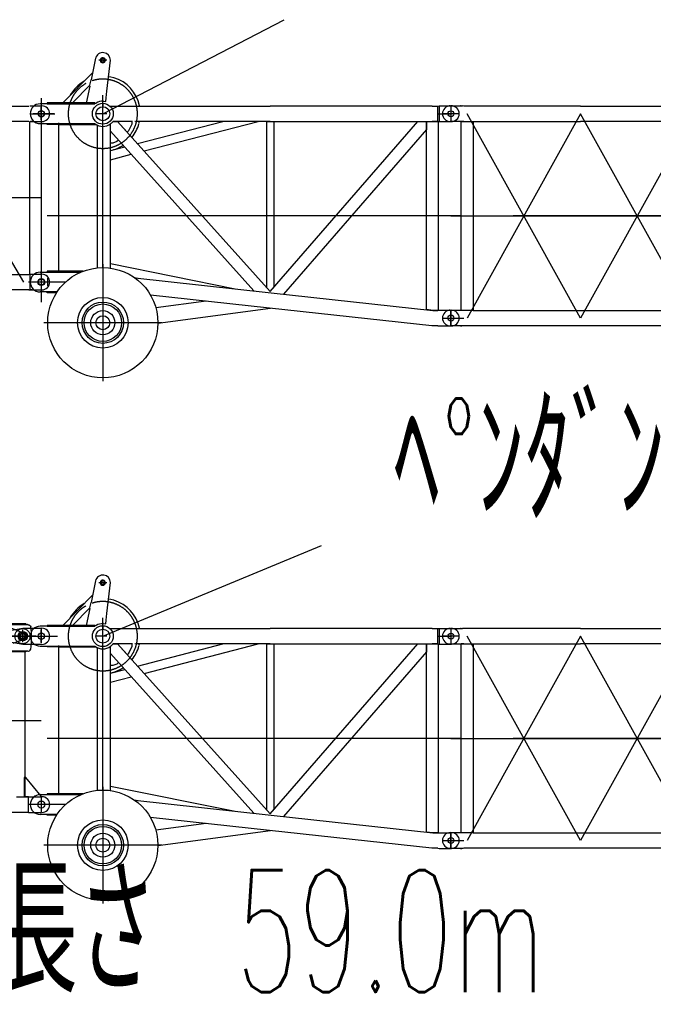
# Model space of a CAD drawing. Extents: x 2355 to 145802, y 9919 to 95870.
# Tile 23 of 60: x 47629 to 53090, y 48859 to 57340. Entities that reach past the tile are written whole.
import ezdxf
from ezdxf.enums import TextEntityAlignment as Align

# ---------------------------------------------------------------- set-up
doc = ezdxf.new("R2010")
doc.units = 0
doc.header["$LTSCALE"] = 87.5
doc.linetypes.add('CENTER', pattern=[50.5, 30, -9, 2.5, -9])
doc.linetypes.add('HIDDEN', pattern=[12.6, 8.4, -4.2])
doc.layers.add('11', color=7, linetype='CONTINUOUS')
doc.styles.get("Standard").update_dxf_attribs({"font": 'txt', "bigfont": 'bigfont'})

# ---------------------------------------------------------------- blocks, each defined once
blk = doc.blocks.new('*G3')
at = {"layer": '11', "color": 7, "linetype": 'CENTER'}
for p, q in [((47815.6, 56663.9), (47815.6, 54907.1)), ((47727.3, 56597.4), (47733.1, 56597.4)), ((47815.6, 56597.4), (47815.6, 56462.4)), ((47815.6, 56596.4), (47815.6, 56463.4)), ((47665.6, 55079.9), (46803.2, 56530)), ((47815.6, 56529.9), (47744.1, 56529.9)), ((47927.1, 56529.9), (47815.6, 56529.9)), ((47733.1, 56462.4), (47722.1, 56462.4)), ((47815.6, 55804.9), (42345.6, 55804.9)), ((47727.3, 55147.4), (47733.1, 55147.4)), ((47815.6, 55147.4), (47815.6, 55012.4)), ((47815.6, 55147.4), (47815.6, 55012.4)), ((47888.1, 55079.9), (47704.1, 55079.9)), ((47733.1, 55012.4), (47722.1, 55012.4))]:
    blk.add_line(p, q, dxfattribs=at)
at = {"layer": '11', "color": 7, "linetype": 'CONTINUOUS'}
for p, q in [((43280.6, 56596.5), (47708.7, 56596.5)), ((47715.2, 56597.4), (47815.6, 56597.4)), ((47708.7, 56463.5), (43280.6, 56463.5)), ((47715.2, 56462.4), (47815.6, 56462.4)), ((47716.4, 55147.4), (47716.4, 56462.4)), ((44205.6, 55146.4), (47708.7, 55146.4)), ((47708.7, 55146.4), (47715.2, 55147.4)), ((47715.2, 55147.4), (47715.2, 55012.4)), ((47715.2, 55147.4), (47815.6, 55147.4)), ((47873.1, 55045.8), (47873.1, 55114)), ((47708.7, 55013.4), (44205.6, 55013.4)), ((47708.7, 55013.4), (47715.2, 55012.4)), ((47715.2, 55012.4), (47815.6, 55012.4))]:
    blk.add_line(p, q, dxfattribs=at)
for centre in [(47815.6, 56529.9), (47815.6, 55079.9)]:
    blk.add_circle(centre, 25.5, dxfattribs=at)
for centre, start, end in [((47820.6, 56529.9), 0, 90), ((47820.6, 56529.9), -90, 0), ((47820.6, 55079.9), 0, 90), ((47820.6, 55079.9), -90, 0)]:
    blk.add_arc(centre, 67.5, start, end, dxfattribs=at)
blk = doc.blocks.new('*G11')
at = {"layer": '11', "color": 7, "linetype": 'HIDDEN'}
for p, q in [((47696.4, 52129.9), (46535.5, 52129.9)), ((47655.6, 52059.2), (47561.1, 52094.9)), ((47572.5, 51970), (47655.6, 52000.6)), ((47655.6, 52052.4), (47655.6, 52059.2)), ((47655.6, 52000.6), (47655.6, 52007.4))]:
    blk.add_line(p, q, dxfattribs=at)
at = {"layer": '11', "color": 7, "linetype": 'CONTINUOUS'}
for p, q in [((46538.1, 52129.8), (47698.1, 52129.8)), ((47681.7, 52134.9), (47350.4, 52134.9)), ((47350.4, 52129.9), (47681.7, 52129.9)), ((47681.7, 52129.9), (47681.7, 52134.9)), ((47627.4, 52069.6), (47655.6, 52059.2)), ((47655.6, 52000.6), (47629.8, 51991.1)), ((47629.8, 51991.1), (47637.7, 51994.1)), ((47655.6, 52059.2), (47655.6, 52052.4)), ((47655.6, 52059.2), (47655.6, 52052.4)), ((47655.6, 52007.4), (47655.6, 52000.6)), ((47698.2, 51900.5), (46538.1, 51900.5)), ((46543.1, 51900.5), (47681.6, 51900.5)), ((47681.6, 51895.6), (46543.1, 51895.6)), ((47675.6, 51895.6), (47574, 51895.6)), ((47675.6, 50646.4), (47675.6, 51895.6)), ((47681.6, 51900.5), (47681.6, 51895.6)), ((47682.5, 50812.4), (47667.5, 50812.4)), ((47667.5, 50812.4), (47667.5, 50646.4)), ((47815.6, 50652.4), (47682.5, 50812.4)), ((47603, 50646.4), (47675.6, 50646.4)), ((47667.5, 50646.4), (47706.1, 50646.4)), ((47706.1, 50646.4), (47676.6, 50646.4)), ((47706.1, 50647.4), (47815.6, 50647.4)), ((47706.1, 50646.4), (47706.1, 50647.4)), ((47706.1, 50512.4), (47706.1, 50646.4)), ((47815.6, 50647.4), (47815.6, 50652.4)), ((47815.6, 50647.4), (47820.6, 50647.4)), ((41925.1, 50513.4), (47706.1, 50513.4)), ((47706.1, 50512.4), (47815.6, 50512.4))]:
    blk.add_line(p, q, dxfattribs=at)
at = {"layer": '11', "color": 7, "linetype": 'CENTER'}
for p, q in [((47655.6, 51977.2), (47655.6, 52083.3)), ((41815.6, 52029.9), (47815.6, 52029.9)), ((46036.4, 52029.9), (47955.2, 52029.9)), ((47767.8, 52029.9), (46649, 52029.9)), ((47655.6, 52029.9), (47655.6, 52072.4)), ((47655.6, 52019), (47655.6, 52039)), ((47655.6, 52027.7), (47655.6, 52032)), ((47655.6, 52027.7), (47655.6, 52032)), ((47655.6, 52029.9), (47655.6, 51992.4)), ((47693, 52029.9), (47767.8, 52029.9)), ((41815.6, 51304.9), (47815.6, 51304.9)), ((47815.6, 50647.4), (47815.6, 50512.4)), ((47815.6, 50641.6), (47815.6, 50524)), ((47888.1, 50579.9), (47704.1, 50579.9))]:
    blk.add_line(p, q, dxfattribs=at)
at = {"layer": '11', "color": 7, "linetype": 'CONTINUOUS'}
blk.add_lwpolyline([(47698.1, 52129.8), (47702.8, 52128.2), (47707, 52126.6), (47710.7, 52125), (47713.9, 52123.4), (47716.8, 52121.7), (47719.2, 52120.1), (47721.3, 52118.4), (47722.9, 52116.7), (47724.2, 52115), (47725, 52113.2)], dxfattribs=at)
for centre, radius in [((47653.9, 52029.9), 65), ((47655.6, 52029.9), 40), ((47655.6, 52029.9), 40), ((47655.6, 52029.9), 38), ((47655.6, 52029.3), 27.5)]:
    blk.add_circle(centre, radius, dxfattribs=at)
at = {"layer": '11', "color": 7, "linetype": 'CENTER'}
blk.add_circle((47655.6, 52029.9), 22.5, dxfattribs=at)
at = {"layer": '11', "color": 7, "linetype": 'CONTINUOUS'}
for centre, radius, start, end in [((46947.2, 52015.2), 784, -7.18536, 7.18518), ((47621.2, 52019.9), 30, -90, -73.35593), ((47621.2, 52020), 30.1, -90, -73.42239), ((47655.6, 52029.9), 22.5, -90, 90), ((47698.2, 51930.5), 30, -90, -26.49203), ((47820.6, 50579.9), 67.5, 0, 90), ((47820.6, 50579.9), 67.5, -90, 0)]:
    blk.add_arc(centre, radius, start, end, dxfattribs=at)
at = {"layer": '11', "color": 7, "linetype": 'HIDDEN'}
blk.add_arc((47655.6, 52029.9), 22.5, -90, 90, dxfattribs=at)
blk = doc.blocks.new('*G13')
at = {"layer": '11', "color": 7, "linetype": 'HIDDEN'}
for p, q in [((46661, 52099.8), (46681.7, 52099.8)), ((46681.7, 52099.8), (46823.2, 52074.7)), ((46823.2, 52074.7), (47100.2, 52074.7)), ((47207.4, 52074.5), (47513.7, 52074.5)), ((47513.7, 52074.5), (47655.7, 52099.2)), ((47655.7, 52099.2), (47726.7, 52099.2)), ((46681.6, 51961.1), (46661.6, 51961.1)), ((46823.1, 51984.7), (46681.6, 51961.1)), ((47100.2, 51984.6), (46823.1, 51984.6)), ((47513.7, 51984.3), (47207.3, 51984.3)), ((47655.6, 51959.1), (47513.7, 51984.3)), ((47729.2, 51959.1), (47655.6, 51959.1))]:
    blk.add_line(p, q, dxfattribs=at)
at = {"layer": '11', "color": 7, "linetype": 'CONTINUOUS'}
for p, q in [((47726.7, 52099.2), (47820.7, 52099.2)), ((47820.6, 51959.1), (47729.2, 51959.1))]:
    blk.add_line(p, q, dxfattribs=at)
at = {"layer": '11', "color": 7, "linetype": 'CENTER'}
for p, q in [((47815.6, 52091.5), (47815.6, 51973.9)), ((47815.6, 51976.9), (47815.6, 52085.1))]:
    blk.add_line(p, q, dxfattribs=at)
at = {"layer": '11', "color": 7, "linetype": 'HIDDEN'}
for centre, radius, start, end in [((46661, 52030.5), 69.3, 90, -89.52087), ((47153.8, 52029.5), 70, 40.00082, 139.81624), ((47153.8, 52029.5), 70, -140.01358, -40.17761)]:
    blk.add_arc(centre, radius, start, end, dxfattribs=at)
at = {"layer": '11', "color": 7, "linetype": 'CONTINUOUS'}
blk.add_arc((47818.1, 52029.1), 70.1, -87.93555, 87.8656, dxfattribs=at)
blk = doc.blocks.new('*G12')
at = {"layer": '11', "color": 7, "linetype": 'CENTER'}
for p, q in [((46671.6, 51986), (46671.6, 52072.5)), ((47655.6, 51977.2), (47655.6, 52083.3)), ((46463.5, 52029.9), (47815.6, 52029.9)), ((46463.5, 52029.9), (47955.2, 52029.9)), ((47767.8, 52029.9), (46649, 52029.9)), ((46671.6, 52021.2), (46671.6, 52046.2)), ((46671.6, 52017.2), (46671.6, 52044.9)), ((47153.7, 51990.5), (47153.7, 52067.4)), ((47655.6, 52029.9), (47655.6, 52072.4)), ((47655.6, 52019), (47655.6, 52039)), ((47655.6, 52027.7), (47655.6, 52032)), ((47655.6, 52027.7), (47655.6, 52032)), ((47655.6, 52029.9), (47655.6, 51992.4))]:
    blk.add_line(p, q, dxfattribs=at)
at = {"layer": '11', "color": 7, "linetype": 'CONTINUOUS'}
blk.add_circle((47153.8, 52029.6), 27.5, dxfattribs=at)
at = {"layer": '11', "color": 7, "linetype": 'CENTER'}
blk.add_circle((47655.6, 52029.9), 22.5, dxfattribs=at)
at = {"layer": '11', "color": 7, "linetype": 'CONTINUOUS'}
blk.add_arc((47655.6, 52029.9), 22.5, -90, 90, dxfattribs=at)
at = {"layer": '11', "color": 7, "linetype": 'HIDDEN'}
blk.add_arc((47655.6, 52029.9), 22.5, -90, 90, dxfattribs=at)
at = {"layer": '11', "color": 7, "linetype": 'CONTINUOUS'}
blk.add_blockref('*G13', (0, 0), dxfattribs=at)
blk = doc.blocks.new('*G14')
at = {"layer": '11', "color": 7, "linetype": 'CONTINUOUS'}
for p, q in [((48282.6, 52507.2), (48243.9, 52320.8)), ((48360.6, 52490.6), (48349.4, 52490.6)), ((48381.7, 52224.3), (48412.1, 52491.5)), ((48256.9, 52383.5), (48001, 52123)), ((48415.1, 52345.3), (48395.8, 52348.6)), ((48441.2, 52338.8), (48415.1, 52345.3)), ((48085.1, 52123), (48234.4, 52274.9)), ((48232.8, 52267.5), (48202.5, 52121.6)), ((48371.5, 52134.9), (48375.3, 52167.8)), ((48276.6, 52115), (47805.6, 52115)), ((48276.6, 52123), (47865.6, 52123)), ((47865.6, 52123), (47865.6, 52115)), ((47865.6, 52115), (48276.6, 52115)), ((48202.5, 52121.6), (48287.9, 52121.6)), ((48276.6, 52115), (48276.6, 52123)), ((48350.9, 52137.9), (48371.5, 52134.9)), ((48407, 52096.5), (49789.4, 52096.5)), ((51185.6, 52096.5), (49789.4, 52096.5)), ((51185.6, 52096.5), (51220.9, 52096.5)), ((51220.9, 52096.5), (51231.9, 52096.5)), ((51231.9, 52096.5), (51245.2, 52097.5)), ((51231.9, 51963.5), (51231.9, 52096.5)), ((51245.2, 52097.5), (51345.6, 52097.5)), ((51245.2, 52097.5), (51245.2, 51962.5)), ((51257.3, 52097.5), (51263.1, 52097.5)), ((47805.6, 51945), (48276.6, 51945)), ((47865.6, 51937), (47865.6, 51945)), ((47865.6, 51945), (48276.6, 51945)), ((48276.6, 51937), (47865.6, 51937)), ((47969.2, 51937), (47963.2, 51937)), ((47963.2, 51937), (47963.2, 50673.1)), ((47969.6, 51937), (48287.8, 51937)), ((48276.6, 51945), (48276.6, 51937)), ((48297.3, 51931.7), (48297.3, 50702.2)), ((48412.1, 50699.8), (48412.1, 51942.9)), ((48412.1, 51879.9), (48412.1, 51942.9)), ((48602.2, 51963.5), (48432.6, 51963.5)), ((48432.8, 51963.5), (48473.6, 51963.5)), ((48473.6, 51963.5), (48556.2, 51871.5)), ((48597.3, 51963.5), (48473.6, 51963.5)), ((48473.6, 51963.5), (49789.4, 50498.4)), ((48571.1, 51884.9), (48597.3, 51943.5)), ((48597.3, 51943.5), (48597.3, 51963.5)), ((48628.5, 51963.5), (48621.6, 51963.5)), ((48653.2, 51963.5), (48637.4, 51963.5)), ((48644.9, 51772.8), (49381, 51963.5)), ((49789.4, 51963.5), (48653.2, 51963.5)), ((48702.1, 51709.1), (49684.5, 51963.5)), ((49759.3, 50532), (49759.3, 51963.5)), ((49759.3, 51963.5), (49819.6, 51963.5)), ((49789.4, 50499.9), (51060.6, 51963.5)), ((49789.4, 51963.5), (51185.6, 51963.5)), ((49819.6, 51963.5), (49819.6, 50534.6)), ((51060.6, 51963.5), (51134.8, 51963.5)), ((51134.8, 51963.5), (51134.8, 51894.1)), ((51134.8, 50342.5), (51134.8, 51963.5)), ((51134.8, 51963.5), (51231.9, 51963.5)), ((51214.5, 51963.5), (51185.6, 51963.5)), ((51231.9, 51963.5), (51214.5, 51963.5)), ((51231.9, 51963.5), (51245.2, 51962.5)), ((51231.9, 51963.5), (51236.4, 51963.5)), ((51236.4, 51963.5), (51236.4, 50336.9)), ((51245.2, 51962.5), (51345.6, 51962.5)), ((51257.3, 51962.5), (51263.1, 51962.5)), ((49647.1, 50504.8), (48412.1, 51879.9)), ((48556.2, 51871.5), (48571.1, 51884.9)), ((51134.8, 51894.1), (49904, 50476.8)), ((48432.1, 51777.4), (48412.1, 51777.4)), ((48412.1, 51712.6), (48534.1, 51744.1)), ((48465.8, 51790.3), (48432.1, 51777.4)), ((48480.7, 51803.6), (48465.8, 51790.3)), ((48412.1, 51633.9), (48591.4, 51680.4)), ((48412.1, 50739.3), (49486.8, 50522.3)), ((47805.6, 50665.1), (47961.6, 50665.1)), ((47815.6, 50648.2), (47815.6, 50653.2)), ((48175.5, 50673.1), (47865.6, 50673.1)), ((47865.6, 50673.1), (47865.6, 50665.1)), ((47865.6, 50665.1), (48156.2, 50665.1)), ((47961.6, 50665.1), (48156.1, 50665.1)), ((47963.2, 50673.1), (47969.2, 50673.1)), ((48175.5, 50673.1), (47969.6, 50673.1)), ((48615.6, 50620.6), (48650.1, 50613.7)), ((48621, 50616.8), (49796.7, 50488.5)), ((47951.9, 50495.1), (47805.6, 50495.1)), ((47865.6, 50487.1), (47865.6, 50495.1)), ((47865.6, 50495.1), (47951.9, 50495.1)), ((47946.8, 50487.1), (47865.6, 50487.1)), ((49782.2, 50356.3), (48756.5, 50468.3)), ((49796.7, 50488.5), (51189.2, 50336.5)), ((49236.8, 50415.8), (48802.9, 50358)), ((48820.5, 50226.2), (49790.2, 50355.4)), ((51182, 50203.5), (49782.2, 50356.3)), ((51189.2, 50336.5), (51134.8, 50342.5)), ((51231.9, 50336.9), (51189.2, 50336.5)), ((51189.2, 50336.5), (51220.9, 50336.5)), ((51220.9, 50336.5), (51231.9, 50336.5)), ((51231.9, 50336.5), (51245.2, 50337.5)), ((51236.4, 50336.9), (51231.9, 50336.9)), ((51245.2, 50337.5), (51345.6, 50337.5)), ((51257.3, 50337.5), (51263.1, 50337.5)), ((51340.6, 50337.6), (51345.6, 50337.6)), ((51345.6, 50337.5), (51350.6, 50337.5)), ((51214.5, 50203.5), (51182, 50203.5)), ((51231.9, 50203.5), (51214.5, 50203.5)), ((51231.9, 50203.5), (51245.2, 50202.5)), ((51245.2, 50202.5), (51348.3, 50202.5)), ((51257.3, 50202.5), (51263.1, 50202.5))]:
    blk.add_line(p, q, dxfattribs=at)
at = {"layer": '11', "color": 7, "linetype": 'CENTER'}
for p, q in [((48380.6, 52490.6), (48310.6, 52490.6)), ((48341.9, 52490.6), (48325.7, 52490.6)), ((48330.7, 52490.6), (48341.9, 52490.6)), ((48349.4, 52490.6), (48360.6, 52490.6)), ((48365.6, 52490.6), (48349.4, 52490.6)), ((48345.6, 50704.9), (48345.6, 52188.5)), ((47815.6, 52092.3), (47815.6, 51974.7)), ((47815.6, 51977.7), (47815.6, 52085.9)), ((48345.6, 52119.3), (48345.6, 52090.1)), ((51345.6, 52096.5), (51345.6, 51963.5)), ((51345.6, 52096.5), (51345.6, 51963.5)), ((47725.2, 52029.9), (47931.9, 52029.9)), ((48380.4, 52030), (48285.5, 52030)), ((51234.1, 52030), (51345.6, 52030)), ((51405.6, 52030), (51274.1, 52030)), ((48345.6, 51940.7), (48345.6, 51969.9)), ((50205.6, 51150), (47866.2, 51150)), ((51437.8, 51150), (47866.3, 51150)), ((48345.6, 50733.7), (48345.6, 49726.2)), ((47815.6, 50648.2), (47815.6, 50513.2)), ((47815.6, 50642.4), (47815.6, 50524.8)), ((48025.2, 50580), (47721.3, 50580)), ((51345.6, 50337.6), (51345.6, 50202.6)), ((51345.6, 50203.5), (51345.6, 50336.5)), ((48854.7, 50229.9), (47836.6, 50229.9)), ((51273.1, 50270.1), (51457.1, 50270.1))]:
    blk.add_line(p, q, dxfattribs=at)
at = {"layer": '11', "color": 7, "linetype": 'HIDDEN'}
for p, q in [((48234.4, 52274.9), (48243.9, 52320.8)), ((48375.3, 52167.8), (48381.7, 52224.3)), ((47961.6, 52115), (47969.6, 52115)), ((47969.6, 51945), (47961.6, 51945)), ((47961.6, 50665.1), (47969.6, 50665.1))]:
    blk.add_line(p, q, dxfattribs=at)
at = {"layer": '11', "color": 7, "linetype": 'CONTINUOUS'}
blk.add_lwpolyline([(48287.8, 51937), (48288.8, 51936.4), (48289.9, 51935.8), (48290.9, 51935.2), (48291.8, 51934.6), (48292.8, 51934.1), (48293.7, 51933.5), (48294.6, 51933), (48295.6, 51932.6), (48296.4, 51932.1), (48297.3, 51931.7)], dxfattribs=at)
for centre, radius in [((48345.6, 52030), 90), ((48345.6, 52030), 90), ((48345.6, 52030), 59.9), ((47815.6, 52029.9), 27.5), ((51345.6, 52030), 25.5), ((48345.6, 50229.9), 475), ((47815.6, 50580), 30), ((48345.6, 50229.9), 217.8), ((48345.6, 50229.9), 178.2), ((48345.6, 50229.9), 161.5), ((48345.6, 50229.9), 104), ((51345.6, 50270.1), 25.5), ((48345.6, 50229.9), 60)]:
    blk.add_circle(centre, radius, dxfattribs=at)
for centre, radius, start, end in [((48346.3, 52490.6), 65.8, 0.70409, 165.46822), ((48345.6, 52490.7), 22.2, 80.2753, -179.97845), ((48345.6, 52490.6), 15, 104.47528, 179.98642), ((48345.7, 52490.6), 15, 0, 114.72698), ((48345.6, 52490.6), 22.3, 0, 80.29478), ((48345.6, 52490.6), 22.3, 180, -90), ((48345.6, 52490.6), 15, 180, -104.46884), ((48345.7, 52490.6), 15, -104.51146, 0.03308), ((48345.6, 52490.6), 22.2, -90, 0.00787), ((48351.8, 52035.5), 316.2, 11.44779, 73.57246), ((48345.6, 52030), 323.1, 119.76684, 151.23605), ((47805.6, 52030), 85, 90, -90), ((48345.6, 52028.5), 109.5, 87.22762, 121.80672), ((51350.6, 52030), 67.5, 0, 94.23544), ((51350.6, 52030), 67.5, -97.19249, 0), ((48345.6, 52030.1), 109.6, -127.34062, -52.66693), ((48345.6, 52030), 109.6, -52.63187, -37.33569), ((48345.6, 52030), 323.1, -39.02951, -15.3851), ((48340.6, 52031.2), 328.2, -14.46896, -11.90198), ((48345.6, 52030), 323, -78.12079, -57.12396), ((47805.6, 50580.1), 85, 90, -179.99384), ((47805.6, 50580.1), 85, 180, -90.02673), ((51350.6, 50270), 67.5, 0, 90), ((51350.6, 50270), 67.5, -92.28496, 0)]:
    blk.add_arc(centre, radius, start, end, dxfattribs=at)
at = {"layer": '11', "color": 7, "linetype": 'CENTER'}
for centre, start, end in [((48345.6, 52030.1), 90, 107.94289), ((48345.6, 52030), 0, 90.01347), ((48345.6, 52030.1), 119.20599, -179.97049), ((48345.6, 52029.9), 180, -89.97772), ((48345.7, 52029.9), -90, 0.01935)]:
    blk.add_arc(centre, 298.4, start, end, dxfattribs=at)
blk = doc.blocks.new('*G15')
at = {"layer": '11', "color": 7, "linetype": 'CONTINUOUS'}
for p, q in [((51340.6, 52097.5), (51345.6, 52097.5)), ((51345.6, 52097.5), (51350.6, 52097.5)), ((51345.6, 52097.5), (51446, 52097.5)), ((51433.9, 52097.5), (51428.1, 52097.5)), ((51456.6, 52096.5), (51446, 52097.5)), ((52462.3, 52096.5), (51456.6, 52096.5)), ((52462.3, 52096.5), (53438.9, 52096.5)), ((51345.6, 51962.5), (51340.6, 51962.5)), ((51345.6, 51962.5), (51350.6, 51962.5)), ((51449.1, 51962.5), (51345.6, 51962.5)), ((51433.9, 51962.5), (51428.1, 51962.5)), ((51434.8, 50336.5), (51434.8, 51963.5)), ((51434.8, 51963.5), (51536.4, 51963.5)), ((51456.6, 51963.5), (51434.8, 51963.5)), ((51536.4, 51963.5), (51536.4, 50336.5)), ((51536.4, 51963.5), (52462.3, 51963.5)), ((53438.9, 51963.5), (52462.3, 51963.5)), ((51340.6, 50337.6), (51345.6, 50337.6)), ((51345.6, 50337.6), (51446, 50337.6)), ((51345.6, 50337.5), (51350.6, 50337.5)), ((51456.6, 50336.5), (51434.8, 50336.5)), ((51536.4, 50336.5), (51434.8, 50336.5)), ((51536.4, 50336.5), (52462.3, 50336.5)), ((52462.3, 50336.5), (53438.9, 50336.5)), ((51345.6, 50202.6), (51340.6, 50202.6)), ((51449.1, 50202.6), (51345.6, 50202.6)), ((51345.6, 50202.5), (51350.6, 50202.5)), ((51456.6, 50203.5), (51449.1, 50202.6)), ((52462.3, 50203.5), (51456.6, 50203.5)), ((53438.9, 50203.5), (52462.3, 50203.5))]:
    blk.add_line(p, q, dxfattribs=at)
at = {"layer": '11', "color": 7, "linetype": 'CENTER'}
for p, q in [((51345.6, 52096.5), (51345.6, 51963.5)), ((51415.6, 52030), (51274.1, 52030)), ((52462.3, 52030), (51485.6, 50270)), ((52462.3, 50270), (51485.6, 52030)), ((53438.9, 50270), (52462.3, 52030)), ((53438.9, 52030), (52462.3, 50270)), ((63345.6, 51150), (51345.6, 51150)), ((51345.6, 51150), (63345.6, 51150)), ((51345.6, 50203.5), (51345.6, 50336.5)), ((51433.9, 50337.6), (51428.1, 50337.6)), ((51273.1, 50270.1), (51457.1, 50270.1)), ((51345.6, 50270), (51417.1, 50270)), ((51417.1, 50270), (51428.8, 50270)), ((51428.1, 50202.6), (51439.1, 50202.6))]:
    blk.add_line(p, q, dxfattribs=at)
at = {"layer": '11', "color": 7, "linetype": 'CONTINUOUS'}
for centre in [(51345.6, 52030), (51345.6, 50270.1)]:
    blk.add_circle(centre, 25.5, dxfattribs=at)
for centre, start, end in [((51340.6, 52030), 90, 180), ((51340.6, 52030), 90, 97.57034), ((51350.6, 52030), 82.42697, 90.00211), ((51340.6, 52030), 180, -90), ((51340.6, 52030), -97.56824, -89.99789), ((51350.6, 52030), -90, -82.42386), ((51340.6, 50270.1), 90, 180), ((51340.6, 50270), 90, 97.57034), ((51340.6, 50270.1), 180, -90), ((51340.6, 50270), -97.56857, -89.99789)]:
    blk.add_arc(centre, 67.5, start, end, dxfattribs=at)
blk = doc.blocks.new('*G18')
at = {"layer": '11', "color": 7, "linetype": 'CONTINUOUS'}
for p, q in [((48282.6, 57007.2), (48243.9, 56820.8)), ((48381.7, 56724.3), (48412.1, 56991.5)), ((48360.6, 56990.6), (48349.4, 56990.6)), ((48256.9, 56883.5), (48001, 56623)), ((48415.1, 56845.3), (48395.8, 56848.6)), ((48441.2, 56838.8), (48415.1, 56845.3)), ((48085.1, 56623), (48234.4, 56774.9)), ((48232.8, 56767.5), (48202.5, 56621.6)), ((48371.5, 56634.9), (48375.3, 56667.8)), ((48276.6, 56615), (47805.6, 56615)), ((48276.6, 56623), (47865.6, 56623)), ((47865.6, 56623), (47865.6, 56615)), ((47865.6, 56615), (48276.6, 56615)), ((48202.5, 56621.6), (48287.9, 56621.6)), ((48276.6, 56615), (48276.6, 56623)), ((48350.9, 56637.9), (48371.5, 56634.9)), ((48407, 56596.5), (49789.4, 56596.5)), ((51185.6, 56596.5), (49789.4, 56596.5)), ((51185.6, 56596.5), (51220.9, 56596.5)), ((51220.9, 56596.5), (51231.9, 56596.5)), ((51231.9, 56596.5), (51245.2, 56597.5)), ((51231.9, 56463.5), (51231.9, 56596.5)), ((51245.2, 56597.5), (51345.6, 56597.5)), ((51245.2, 56597.5), (51245.2, 56462.5)), ((51257.3, 56597.5), (51263.1, 56597.5)), ((47805.6, 56445), (48276.6, 56445)), ((47865.6, 56437), (47865.6, 56445)), ((47865.6, 56445), (48276.6, 56445)), ((48276.6, 56437), (47865.6, 56437)), ((47969.2, 56437), (47963.2, 56437)), ((47963.2, 56437), (47963.2, 55173.1)), ((47969.6, 56437), (48287.8, 56437)), ((48276.6, 56445), (48276.6, 56437)), ((48297.3, 56431.7), (48297.3, 55202.2)), ((48412.1, 55199.8), (48412.1, 56442.9)), ((48412.1, 56379.9), (48412.1, 56442.9)), ((48602.2, 56463.5), (48432.6, 56463.5)), ((48432.8, 56463.5), (48473.6, 56463.5)), ((48473.6, 56463.5), (48556.2, 56371.5)), ((48597.3, 56463.5), (48473.6, 56463.5)), ((48473.6, 56463.5), (49789.4, 54998.4)), ((48571.1, 56384.9), (48597.3, 56443.5)), ((48597.3, 56443.5), (48597.3, 56463.5)), ((48628.5, 56463.5), (48621.6, 56463.5)), ((48653.2, 56463.5), (48637.4, 56463.5)), ((48644.9, 56272.8), (49381, 56463.5)), ((49789.4, 56463.5), (48653.2, 56463.5)), ((48702.1, 56209.1), (49684.5, 56463.5)), ((49759.3, 55032), (49759.3, 56463.5)), ((49759.3, 56463.5), (49819.6, 56463.5)), ((49789.4, 54999.9), (51060.6, 56463.5)), ((49789.4, 56463.5), (51185.6, 56463.5)), ((49819.6, 56463.5), (49819.6, 55034.6)), ((51060.6, 56463.5), (51134.8, 56463.5)), ((51134.8, 56463.5), (51134.8, 56394.1)), ((51134.8, 54842.5), (51134.8, 56463.5)), ((51134.8, 56463.5), (51231.9, 56463.5)), ((51214.5, 56463.5), (51185.6, 56463.5)), ((51231.9, 56463.5), (51214.5, 56463.5)), ((51231.9, 56463.5), (51245.2, 56462.5)), ((51231.9, 56463.5), (51236.4, 56463.5)), ((51236.4, 56463.5), (51236.4, 54836.9)), ((51245.2, 56462.5), (51345.6, 56462.5)), ((51257.3, 56462.5), (51263.1, 56462.5)), ((49647.1, 55004.8), (48412.1, 56379.9)), ((48556.2, 56371.5), (48571.1, 56384.9)), ((51134.8, 56394.1), (49904, 54976.8)), ((48432.1, 56277.4), (48412.1, 56277.4)), ((48412.1, 56212.6), (48534.1, 56244.1)), ((48465.8, 56290.3), (48432.1, 56277.4)), ((48480.7, 56303.6), (48465.8, 56290.3)), ((48412.1, 56133.9), (48591.4, 56180.4)), ((48412.1, 55239.3), (49486.8, 55022.3)), ((47805.6, 55165.1), (47961.6, 55165.1)), ((47815.6, 55148.2), (47815.6, 55153.2)), ((48175.5, 55173.1), (47865.6, 55173.1)), ((47865.6, 55173.1), (47865.6, 55165.1)), ((47865.6, 55165.1), (48156.2, 55165.1)), ((47961.6, 55165.1), (48156.1, 55165.1)), ((47963.2, 55173.1), (47969.2, 55173.1)), ((48175.5, 55173.1), (47969.6, 55173.1)), ((48615.6, 55120.6), (48650.1, 55113.7)), ((48621, 55116.8), (49796.7, 54988.5)), ((47951.9, 54995.1), (47805.6, 54995.1)), ((47865.6, 54987.1), (47865.6, 54995.1)), ((47865.6, 54995.1), (47951.9, 54995.1)), ((47946.8, 54987.1), (47865.6, 54987.1)), ((49782.2, 54856.3), (48756.5, 54968.3)), ((49796.7, 54988.5), (51189.2, 54836.5)), ((49236.8, 54915.8), (48802.9, 54858)), ((48820.5, 54726.2), (49790.2, 54855.4)), ((51182, 54703.5), (49782.2, 54856.3)), ((51189.2, 54836.5), (51134.8, 54842.5)), ((51231.9, 54836.9), (51189.2, 54836.5)), ((51189.2, 54836.5), (51220.9, 54836.5)), ((51220.9, 54836.5), (51231.9, 54836.5)), ((51231.9, 54836.5), (51245.2, 54837.5)), ((51236.4, 54836.9), (51231.9, 54836.9)), ((51245.2, 54837.5), (51345.6, 54837.5)), ((51257.3, 54837.5), (51263.1, 54837.5)), ((51340.6, 54837.6), (51345.6, 54837.6)), ((51345.6, 54837.5), (51350.6, 54837.5)), ((51214.5, 54703.5), (51182, 54703.5)), ((51231.9, 54703.5), (51214.5, 54703.5)), ((51231.9, 54703.5), (51245.2, 54702.5)), ((51245.2, 54702.5), (51348.3, 54702.5)), ((51257.3, 54702.5), (51263.1, 54702.5))]:
    blk.add_line(p, q, dxfattribs=at)
at = {"layer": '11', "color": 7, "linetype": 'CENTER'}
for p, q in [((48380.6, 56990.6), (48310.6, 56990.6)), ((48341.9, 56990.6), (48325.7, 56990.6)), ((48330.7, 56990.6), (48341.9, 56990.6)), ((48349.4, 56990.6), (48360.6, 56990.6)), ((48365.6, 56990.6), (48349.4, 56990.6)), ((48345.6, 55204.9), (48345.6, 56688.5)), ((47815.6, 56592.3), (47815.6, 56474.7)), ((47815.6, 56477.7), (47815.6, 56585.9)), ((48345.6, 56619.3), (48345.6, 56590.1)), ((51345.6, 56596.5), (51345.6, 56463.5)), ((51345.6, 56596.5), (51345.6, 56463.5)), ((47725.2, 56529.9), (47931.9, 56529.9)), ((48380.4, 56530), (48285.5, 56530)), ((51234.1, 56530), (51345.6, 56530)), ((51405.6, 56530), (51274.1, 56530)), ((48345.6, 56440.7), (48345.6, 56469.9)), ((50205.6, 55650), (47866.2, 55650)), ((51437.8, 55650), (47866.3, 55650)), ((48345.6, 55233.7), (48345.6, 54226.2)), ((47815.6, 55148.2), (47815.6, 55013.2)), ((47815.6, 55142.4), (47815.6, 55024.8)), ((48025.2, 55080), (47721.3, 55080)), ((51345.6, 54837.6), (51345.6, 54702.6)), ((51345.6, 54703.5), (51345.6, 54836.5)), ((48854.7, 54729.9), (47836.6, 54729.9)), ((51273.1, 54770.1), (51457.1, 54770.1))]:
    blk.add_line(p, q, dxfattribs=at)
at = {"layer": '11', "color": 7, "linetype": 'HIDDEN'}
for p, q in [((48234.4, 56774.9), (48243.9, 56820.8)), ((48375.3, 56667.8), (48381.7, 56724.3)), ((47961.6, 56615), (47969.6, 56615)), ((47969.6, 56445), (47961.6, 56445)), ((47961.6, 55165.1), (47969.6, 55165.1))]:
    blk.add_line(p, q, dxfattribs=at)
at = {"layer": '11', "color": 7, "linetype": 'CONTINUOUS'}
blk.add_lwpolyline([(48287.8, 56437), (48288.8, 56436.4), (48289.9, 56435.8), (48290.9, 56435.2), (48291.8, 56434.6), (48292.8, 56434.1), (48293.7, 56433.5), (48294.6, 56433), (48295.6, 56432.6), (48296.4, 56432.1), (48297.3, 56431.7)], dxfattribs=at)
for centre, radius in [((48345.6, 56530), 90), ((48345.6, 56530), 90), ((48345.6, 56530), 59.9), ((47815.6, 56529.9), 27.5), ((51345.6, 56530), 25.5), ((48345.6, 54729.9), 475), ((47815.6, 55080), 30), ((48345.6, 54729.9), 217.8), ((48345.6, 54729.9), 178.2), ((48345.6, 54729.9), 161.5), ((48345.6, 54729.9), 104), ((48345.6, 54729.9), 60), ((51345.6, 54770.1), 25.5)]:
    blk.add_circle(centre, radius, dxfattribs=at)
for centre, radius, start, end in [((48346.3, 56990.6), 65.8, 0.70409, 165.46822), ((48345.6, 56990.7), 22.2, 80.2753, -179.97845), ((48345.6, 56990.6), 15, 104.47528, 179.98642), ((48345.7, 56990.6), 15, 0, 114.72698), ((48345.6, 56990.6), 22.3, 0, 80.29478), ((48345.6, 56990.6), 22.3, 180, -90), ((48345.6, 56990.6), 15, 180, -104.46884), ((48345.7, 56990.6), 15, -104.51146, 0.03308), ((48345.6, 56990.6), 22.2, -90, 0.00787), ((48351.8, 56535.5), 316.2, 11.44779, 73.57246), ((48345.6, 56530), 323.1, 119.76684, 151.23605), ((47805.6, 56530), 85, 90, -90), ((48345.6, 56528.5), 109.5, 87.22762, 121.80672), ((51350.6, 56530), 67.5, 0, 94.23544), ((51350.6, 56530), 67.5, -97.19249, 0), ((48345.6, 56530.1), 109.6, -127.34062, -52.66693), ((48345.6, 56530), 109.6, -52.63187, -37.33569), ((48345.6, 56530), 323.1, -39.02951, -15.3851), ((48340.6, 56531.2), 328.2, -14.46896, -11.90198), ((48345.6, 56530), 323, -78.12079, -57.12396), ((47805.6, 55080.1), 85, 90, -179.99384), ((47805.6, 55080.1), 85, 180, -90.02673), ((51350.6, 54770), 67.5, 0, 90), ((51350.6, 54770), 67.5, -92.28496, 0)]:
    blk.add_arc(centre, radius, start, end, dxfattribs=at)
at = {"layer": '11', "color": 7, "linetype": 'CENTER'}
for centre, start, end in [((48345.6, 56530.1), 90, 107.94289), ((48345.6, 56530), 0, 90.01347), ((48345.6, 56530.1), 119.20599, -179.97049), ((48345.6, 56529.9), 180, -89.97772), ((48345.7, 56529.9), -90, 0.01935)]:
    blk.add_arc(centre, 298.4, start, end, dxfattribs=at)
blk = doc.blocks.new('*G19')
at = {"layer": '11', "color": 7, "linetype": 'CONTINUOUS'}
for p, q in [((51340.6, 56597.5), (51345.6, 56597.5)), ((51345.6, 56597.5), (51350.6, 56597.5)), ((51345.6, 56597.5), (51446, 56597.5)), ((51433.9, 56597.5), (51428.1, 56597.5)), ((51456.6, 56596.5), (51446, 56597.5)), ((52462.3, 56596.5), (51456.6, 56596.5)), ((52462.3, 56596.5), (53438.9, 56596.5)), ((51345.6, 56462.5), (51340.6, 56462.5)), ((51345.6, 56462.5), (51350.6, 56462.5)), ((51449.1, 56462.5), (51345.6, 56462.5)), ((51433.9, 56462.5), (51428.1, 56462.5)), ((51434.8, 54836.5), (51434.8, 56463.5)), ((51434.8, 56463.5), (51536.4, 56463.5)), ((51456.6, 56463.5), (51434.8, 56463.5)), ((51536.4, 56463.5), (51536.4, 54836.5)), ((51536.4, 56463.5), (52462.3, 56463.5)), ((53438.9, 56463.5), (52462.3, 56463.5)), ((51340.6, 54837.6), (51345.6, 54837.6)), ((51345.6, 54837.6), (51446, 54837.6)), ((51345.6, 54837.5), (51350.6, 54837.5)), ((51456.6, 54836.5), (51434.8, 54836.5)), ((51536.4, 54836.5), (51434.8, 54836.5)), ((51536.4, 54836.5), (52462.3, 54836.5)), ((52462.3, 54836.5), (53438.9, 54836.5)), ((51345.6, 54702.6), (51340.6, 54702.6)), ((51449.1, 54702.6), (51345.6, 54702.6)), ((51345.6, 54702.5), (51350.6, 54702.5)), ((51456.6, 54703.5), (51449.1, 54702.6)), ((52462.3, 54703.5), (51456.6, 54703.5)), ((53438.9, 54703.5), (52462.3, 54703.5))]:
    blk.add_line(p, q, dxfattribs=at)
at = {"layer": '11', "color": 7, "linetype": 'CENTER'}
for p, q in [((51345.6, 56596.5), (51345.6, 56463.5)), ((51415.6, 56530), (51274.1, 56530)), ((52462.3, 56530), (51485.6, 54770)), ((52462.3, 54770), (51485.6, 56530)), ((53438.9, 54770), (52462.3, 56530)), ((53438.9, 56530), (52462.3, 54770)), ((63345.6, 55650), (51345.6, 55650)), ((51345.6, 55650), (63345.6, 55650)), ((51345.6, 54703.5), (51345.6, 54836.5)), ((51433.9, 54837.6), (51428.1, 54837.6)), ((51273.1, 54770.1), (51457.1, 54770.1)), ((51345.6, 54770), (51417.1, 54770)), ((51417.1, 54770), (51428.8, 54770)), ((51428.1, 54702.6), (51439.1, 54702.6))]:
    blk.add_line(p, q, dxfattribs=at)
at = {"layer": '11', "color": 7, "linetype": 'CONTINUOUS'}
for centre in [(51345.6, 56530), (51345.6, 54770.1)]:
    blk.add_circle(centre, 25.5, dxfattribs=at)
for centre, start, end in [((51340.6, 56530), 90, 180), ((51340.6, 56530), 90, 97.57034), ((51350.6, 56530), 82.42697, 90.00211), ((51340.6, 56530), 180, -90), ((51340.6, 56530), -97.56824, -89.99789), ((51350.6, 56530), -90, -82.42386), ((51340.6, 54770.1), 90, 180), ((51340.6, 54770), 90, 97.57034), ((51340.6, 54770.1), 180, -90), ((51340.6, 54770), -97.56857, -89.99789)]:
    blk.add_arc(centre, 67.5, start, end, dxfattribs=at)

msp = doc.modelspace()

# ---------------------------------------------------------------- linework, layer by layer
at = {"layer": '11', "color": 7, "linetype": 'CONTINUOUS'}
for p, q in [((48345.6, 56530), (49910, 57340)), ((48345.6, 52030), (50230, 52810))]:
    msp.add_line(p, q, dxfattribs=at)

# ---------------------------------------------------------------- block references
for name in ['*G18', '*G3', '*G19', '*G14', '*G11', '*G12', '*G15']:
    msp.add_blockref(name, (0, 0), dxfattribs=at)

# ---------------------------------------------------------------- texts
at = {"layer": '11', "color": 7, "linetype": 'CONTINUOUS', "width": 0.592105}
for s, p in [('ﾍ%%dﾝﾀﾞﾝﾄ長さ\u300053.0m', (50850, 52710)), ('ﾍ%%dﾝﾀﾞﾝﾄ長さ\u300059.0m', (44700, 48650))]:
    msp.add_text(s, height=1050, dxfattribs=at).set_placement(p, align=Align.BOTTOM_LEFT)

doc.saveas('drawing.dxf')
